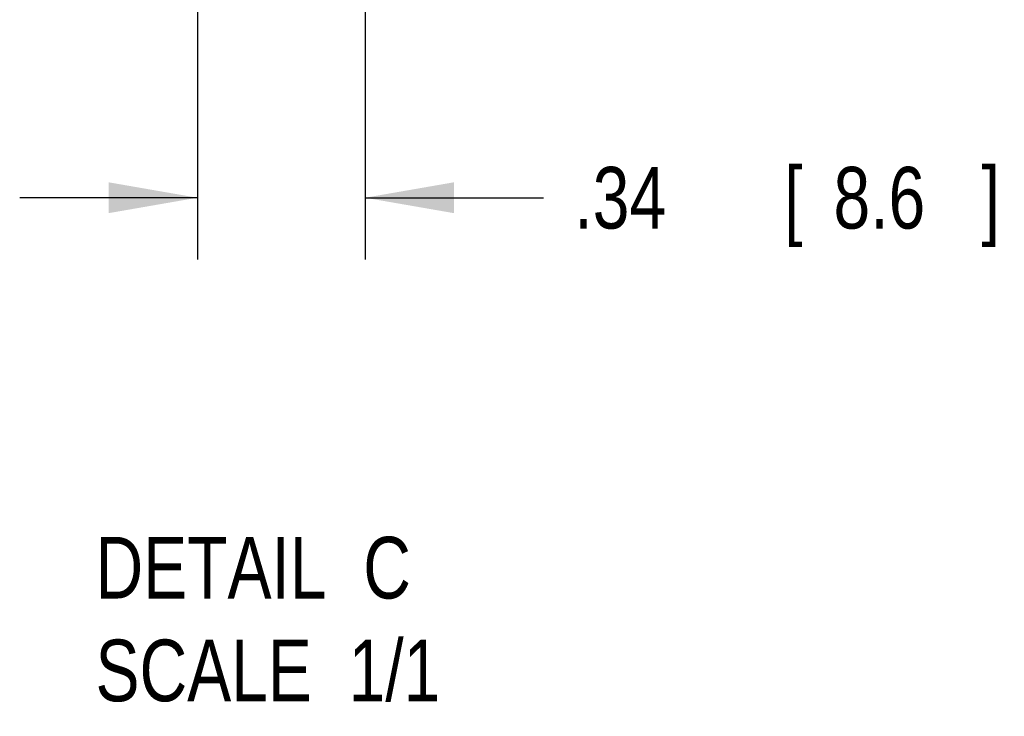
# Model space of a CAD drawing. Header units: inches. Extents: x 0 to 34, y 0 to 22.
# Tile 33 of 84: x 29.1 to 31.1, y 6.1 to 7.5. Entities that reach past the tile are written whole.
import ezdxf

# ---------------------------------------------------------------- set-up
doc = ezdxf.new("R2010")
doc.units = ezdxf.units.IN
doc.header["$LTSCALE"] = 1.87
doc.header["$MEASUREMENT"] = 0
doc.layers.get('0').update_dxf_attribs({"linetype": 'CONTINUOUS'})
doc.layers.add('DETAIL', color=7, linetype='CONTINUOUS')
doc.layers.add('DIMENSIONS', color=7, linetype='CONTINUOUS')
doc.styles.get("Standard").update_dxf_attribs({"font": 'txt', "width": 0.8})
doc.dimstyles.new('DIMSTYLE_3', dxfattribs={"dimtxt": 0.125, "dimasz": 0.18, "dimexe": 0.18, "dimexo": 0.0625, "dimgap": 0.09, "dimtad": 0, "dimtih": 1, "dimtoh": 1, "dimzin": 4, "dimdsep": 46, "dimtxsty": 'STANDARD', "dimblk": '_FILLED', "dimblk1": '_FILLED', "dimblk2": '_FILLED', "dimcen": 0.09, "dimadec": 0, "dimazin": 0, "dimtp": 0.01, "dimtm": 0.01, "dimtfac": 1, "dimtofl": 0, "dimtmove": 0, "dimatfit": 3, "dimldrblk": '_FILLED', "dimfxl": 1, "dimtolj": 1, "dimtzin": 4, "dimarcsym": 0})

# ---------------------------------------------------------------- blocks, each defined once
blk = doc.blocks.new('_FILLED')
at = {"color": 0, "linetype": 'BYBLOCK'}
blk.add_solid([(0, 0), (-1, 0.174), (-1, -0.174)], dxfattribs=at)
blk = doc.blocks.new('*D21')
at = {"layer": 'DIMENSIONS', "color": 2, "linetype": 'CONTINUOUS'}
for p, q in [((29.4886, 7.7958), (29.4886, 6.9833)), ((29.8286, 7.7958), (29.8286, 6.9833)), ((29.4886, 7.1083), (29.1286, 7.1083)), ((29.8286, 7.1083), (30.1901, 7.1083))]:
    blk.add_line(p, q, dxfattribs=at)
at = {"layer": 'DIMENSIONS', "color": 2, "linetype": 'CONTINUOUS', "xscale": 0.18, "yscale": 0.18, "zscale": 0.18}
blk.add_blockref('_FILLED', (29.4886, 7.1083), dxfattribs=at)
at = {"layer": 'DIMENSIONS', "color": 2, "linetype": 'CONTINUOUS', "xscale": 0.18, "yscale": 0.18, "zscale": 0.18, "rotation": 180}
blk.add_blockref('_FILLED', (29.8286, 7.1083), dxfattribs=at)
at = {"layer": 'DIMENSIONS', "color": 2, "linetype": 'CONTINUOUS', "width": 0.8}
for s, p in [('.34', (30.2526, 7.0458)), ('[', (30.6776, 7.0458)), ('8.6', (30.7776, 7.0458)), (']', (31.0776, 7.0458))]:
    blk.add_text(s, height=0.125, dxfattribs=at).set_placement(p)

msp = doc.modelspace()

# ---------------------------------------------------------------- texts
at = {"layer": 'DETAIL', "color": 2, "linetype": 'CONTINUOUS', "insert": (29.28229, 6.42078), "char_height": 0.125, "width": 1, "attachment_point": 1}
msp.add_mtext('DETAIL  C\\PSCALE  1/1', dxfattribs=at)

# ---------------------------------------------------------------- dimensions: what is measured, and where the dimension line sits
at = {"layer": 'DIMENSIONS', "color": 2, "linetype": 'CONTINUOUS'}
dim = msp.add_linear_dim(base=(29.82865, 7.10828), p1=(29.48865, 7.79578), p2=(29.82865, 7.79578), dimstyle='DIMSTYLE_3', dxfattribs=at)
dim.commit()
dim.dimension.update_dxf_attribs({"geometry": '*D21', "text_midpoint": (30.71511, 7.10828), "dimtype": 160})

doc.saveas('drawing.dxf')
